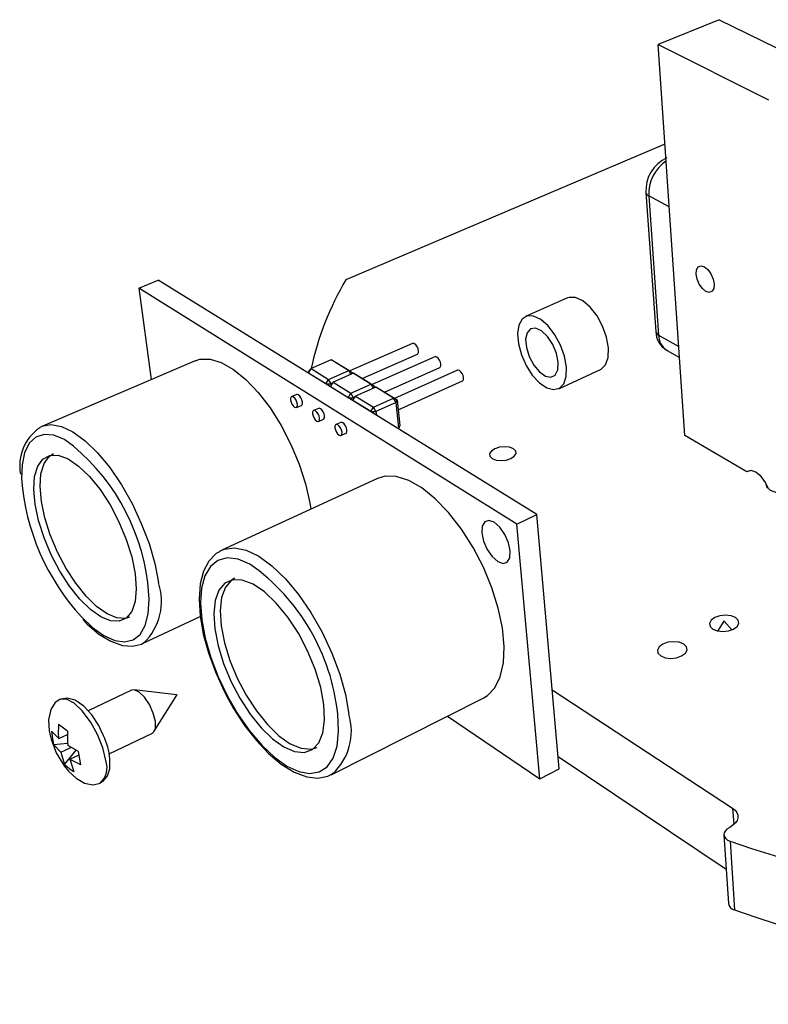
# Model space of a CAD drawing. Extents: x 0 to 196, y 0 to 150.
# Tile 2 of 7: x 75 to 116, y 62 to 115. Entities that reach past the tile are written whole.
import ezdxf

# ---------------------------------------------------------------- set-up
doc = ezdxf.new("R2010")
doc.units = 0
doc.layers.get('0').update_dxf_attribs({"linetype": 'CONTINUOUS'})

msp = doc.modelspace()

# ---------------------------------------------------------------- linework, layer by layer
at = {"color": 7, "linetype": 'CONTINUOUS'}
for p, q in [((113.255, 115.119), (109.956, 113.777)), ((113.255, 115.119), (119.25, 112.176)), ((111.399, 92.58), (109.956, 113.777)), ((109.956, 113.777), (115.938, 110.771)), ((110.325, 108.363), (93.026, 101.023)), ((109.294, 105.75), (109.828, 98.215)), ((109.443, 105.568), (109.976, 98.026)), ((81.793, 100.564), (82.849, 100.998)), ((103.37, 88.295), (82.849, 100.998)), ((102.287, 87.778), (81.793, 100.564)), ((81.793, 100.564), (82.468, 95.615)), ((105.041, 100.037), (102.764, 99.027)), ((96.641, 97.572), (93.241, 96.078)), ((110.439, 97.185), (111.111, 96.804)), ((84.851, 96.632), (76.524, 93.076)), ((92.228, 96.686), (91.134, 96.208)), ((93.177, 96.104), (92.228, 96.686)), ((92.228, 96.686), (92.412, 96.586)), ((93.905, 95.671), (96.903, 96.995)), ((97.85, 96.849), (94.446, 95.34)), ((90.988, 95.963), (91.134, 96.208)), ((90.988, 95.963), (91.037, 96.109)), ((91.134, 96.208), (91.037, 96.109)), ((91.134, 96.208), (92.082, 95.623)), ((92.082, 95.623), (93.177, 96.104)), ((92.412, 96.586), (93.361, 96.004)), ((93.296, 95.891), (93.177, 96.104)), ((93.177, 96.104), (93.361, 96.004)), ((95.111, 94.932), (98.113, 96.27)), ((99.07, 96.119), (95.662, 94.594)), ((104.561, 95.116), (106.823, 96.152)), ((91.935, 95.377), (90.988, 95.963)), ((90.988, 95.963), (90.988, 95.96)), ((91.935, 95.377), (92.082, 95.623)), ((92.22, 95.377), (92.082, 95.623)), ((93.429, 95.95), (92.333, 95.468)), ((93.33, 95.906), (93.361, 96.004)), ((93.361, 96.004), (93.37, 95.924)), ((94.388, 95.362), (93.429, 95.95)), ((93.429, 95.95), (93.613, 95.85)), ((93.613, 95.85), (94.572, 95.262)), ((95.852, 93.971), (99.336, 95.538)), ((91.935, 95.377), (92.22, 95.377)), ((91.936, 95.373), (91.935, 95.377)), ((92.187, 95.221), (92.333, 95.468)), ((92.187, 95.221), (92.234, 95.368)), ((93.144, 94.629), (92.187, 95.221)), ((92.187, 95.221), (92.187, 95.218)), ((92.261, 95.395), (92.22, 95.377)), ((92.22, 95.377), (92.225, 95.338)), ((92.333, 95.468), (92.234, 95.368)), ((92.333, 95.468), (93.291, 94.876)), ((93.291, 94.876), (94.388, 95.362)), ((94.642, 95.206), (93.545, 94.719)), ((94.509, 95.147), (94.388, 95.362)), ((94.388, 95.362), (94.572, 95.262)), ((94.54, 95.161), (94.572, 95.262)), ((94.572, 95.262), (94.581, 95.179)), ((95.611, 94.612), (94.642, 95.206)), ((94.642, 95.206), (94.826, 95.107)), ((94.826, 95.107), (95.795, 94.513)), ((90.34, 94.802), (90.072, 94.684)), ((93.144, 94.629), (93.291, 94.876)), ((93.144, 94.629), (93.43, 94.629)), ((93.144, 94.625), (93.144, 94.629)), ((93.43, 94.629), (93.291, 94.876)), ((93.398, 94.472), (93.545, 94.719)), ((93.398, 94.472), (93.445, 94.62)), ((94.365, 93.873), (93.398, 94.472)), ((93.398, 94.472), (93.398, 94.468)), ((93.473, 94.647), (93.43, 94.629)), ((93.43, 94.629), (93.435, 94.588)), ((93.545, 94.719), (93.445, 94.62)), ((93.545, 94.719), (94.513, 94.121)), ((94.513, 94.121), (95.611, 94.612)), ((95.75, 94.365), (95.611, 94.612)), ((95.611, 94.612), (95.795, 94.513)), ((95.75, 94.365), (95.795, 94.513)), ((95.795, 94.513), (95.941, 93.123)), ((90.34, 94.096), (90.607, 94.215)), ((91.539, 94.051), (91.271, 93.932)), ((94.365, 93.873), (94.513, 94.121)), ((94.653, 93.873), (94.513, 94.121)), ((95.75, 94.365), (94.653, 93.873)), ((95.896, 92.974), (95.75, 94.365)), ((91.541, 93.342), (91.809, 93.461)), ((94.365, 93.873), (94.653, 93.873)), ((94.365, 93.869), (94.365, 93.873)), ((94.653, 93.873), (94.674, 93.678)), ((76.433, 93.033), (76.524, 93.076)), ((92.751, 93.292), (92.482, 93.172)), ((95.847, 92.952), (95.896, 92.974)), ((95.863, 92.942), (95.896, 92.974)), ((95.941, 93.123), (95.896, 92.974)), ((92.755, 92.579), (93.024, 92.7)), ((114.772, 90.614), (111.399, 92.58)), ((94.732, 90.249), (86.293, 86.373)), ((114.893, 90.673), (114.772, 90.614)), ((102.287, 87.778), (103.37, 88.295)), ((104.584, 74.52), (103.37, 88.295)), ((103.542, 73.975), (102.287, 87.778)), ((86.207, 86.33), (86.293, 86.373)), ((81.989, 81.297), (85.122, 82.764)), ((113.522, 82.519), (113.172, 81.983)), ((113.952, 82.038), (113.536, 82.52)), ((81.399, 78.776), (79.039, 77.654)), ((83.841, 78.524), (81.54, 78.796)), ((82.63, 76.551), (83.849, 78.509)), ((104.207, 78.797), (113.995, 72.383)), ((92.223, 74.191), (100.505, 78.368)), ((98.525, 77.369), (103.542, 73.975)), ((77.447, 76.152), (77.057, 76.557)), ((77.447, 76.152), (77.927, 76.38)), ((80.185, 75.322), (82.527, 76.454)), ((77.172, 75.823), (77.933, 75.908)), ((77.562, 75.416), (77.172, 75.823)), ((77.562, 75.416), (78.106, 75.677)), ((77.562, 75.416), (77.766, 74.745)), ((77.766, 74.745), (78.4, 75.526)), ((78.059, 75.043), (78.549, 75.279)), ((78.059, 75.043), (78.262, 74.371)), ((104.526, 75.175), (113.645, 69.074)), ((92.3, 74.233), (92.223, 74.191)), ((103.542, 73.975), (104.584, 74.52)), ((113.836, 71.341), (113.801, 71.322)), ((113.521, 70.932), (113.768, 67.21)), ((113.854, 70.588), (114.099, 66.862))]:
    msp.add_line(p, q, dxfattribs=at)
at = {"color": 8, "linetype": 'CONTINUOUS'}
for p, q in [((110.555, 104.972), (109.443, 105.568)), ((109.976, 98.026), (111.07, 97.408)), ((113.995, 72.383), (114.053, 71.492))]:
    msp.add_line(p, q, dxfattribs=at)
at = {"color": 7, "linetype": 'CONTINUOUS', "flags": 128}
for points in [[(112.014, 101.323), (112.035, 101.557), (112.126, 101.716), (112.276, 101.774), (112.46, 101.723), (112.651, 101.57), (112.819, 101.338), (112.939, 101.063), (112.993, 100.787), (112.972, 100.553), (112.879, 100.395), (112.729, 100.338), (112.545, 100.391), (112.355, 100.544), (112.187, 100.775), (112.068, 101.048), (112.014, 101.323)], [(107.257, 97.324), (107.156, 97.903), (106.943, 98.5), (106.64, 99.061), (106.272, 99.534), (105.874, 99.878), (105.481, 100.061), (105.129, 100.068), (105.041, 100.037)], [(104.986, 96.29), (104.881, 96.872), (104.666, 97.473), (104.36, 98.038), (103.992, 98.516), (103.594, 98.863), (103.202, 99.049), (102.852, 99.058), (102.575, 98.89), (102.394, 98.561), (102.325, 98.101), (102.374, 97.552), (102.535, 96.96), (102.795, 96.379), (103.131, 95.858), (103.514, 95.443), (103.909, 95.171), (104.284, 95.066), (104.604, 95.138), (104.84, 95.382), (104.972, 95.778), (104.986, 96.29)], [(104.54, 96.55), (104.442, 97.032), (104.238, 97.519), (103.954, 97.945), (103.629, 98.251), (103.309, 98.397), (103.036, 98.362), (102.848, 98.152), (102.768, 97.797), (102.807, 97.345), (102.961, 96.856), (103.207, 96.395), (103.514, 96.025), (103.84, 95.794), (104.141, 95.734), (104.378, 95.854), (104.517, 96.138), (104.54, 96.55)], [(96.962, 97.17), (96.937, 97.283), (96.886, 97.396), (96.819, 97.492), (96.744, 97.556), (96.674, 97.579), (96.641, 97.572)], [(96.903, 96.995), (96.926, 97.011), (96.958, 97.074), (96.962, 97.17)], [(106.823, 96.152), (106.865, 96.174), (107.105, 96.419), (107.24, 96.814), (107.257, 97.324)], [(84.851, 96.632), (85.106, 96.711), (85.655, 96.719), (86.266, 96.536), (86.919, 96.166), (87.592, 95.62), (88.264, 94.914), (88.91, 94.073), (89.51, 93.124), (90.042, 92.099), (90.489, 91.033), (90.835, 89.963), (91.069, 88.924), (91.12, 88.591)], [(98.173, 96.445), (98.148, 96.558), (98.098, 96.672), (98.03, 96.768), (97.954, 96.833), (97.883, 96.856), (97.85, 96.849)], [(98.113, 96.27), (98.136, 96.285), (98.169, 96.349), (98.173, 96.445)], [(99.396, 95.712), (99.372, 95.826), (99.321, 95.94), (99.253, 96.037), (99.176, 96.102), (99.104, 96.126), (99.07, 96.119)], [(99.336, 95.538), (99.358, 95.552), (99.392, 95.616), (99.396, 95.712)], [(90.394, 94.272), (90.367, 94.387), (90.316, 94.502), (90.248, 94.6), (90.173, 94.666), (90.104, 94.69), (90.05, 94.669), (90.02, 94.605), (90.018, 94.508), (90.045, 94.394), (90.096, 94.279), (90.164, 94.181), (90.238, 94.115), (90.308, 94.09), (90.362, 94.112), (90.392, 94.176), (90.394, 94.272)], [(90.662, 94.39), (90.635, 94.505), (90.584, 94.62), (90.516, 94.718), (90.441, 94.784), (90.372, 94.808), (90.34, 94.802)], [(90.607, 94.215), (90.63, 94.23), (90.66, 94.294), (90.662, 94.39)], [(91.596, 93.517), (91.569, 93.633), (91.518, 93.748), (91.449, 93.847), (91.374, 93.914), (91.304, 93.938), (91.249, 93.917), (91.218, 93.853), (91.216, 93.756), (91.243, 93.641), (91.294, 93.525), (91.363, 93.427), (91.438, 93.36), (91.508, 93.335), (91.563, 93.357), (91.594, 93.421), (91.596, 93.517)], [(91.864, 93.637), (91.838, 93.752), (91.786, 93.867), (91.717, 93.966), (91.642, 94.033), (91.572, 94.057), (91.539, 94.051)], [(91.809, 93.461), (91.831, 93.476), (91.862, 93.54), (91.864, 93.637)], [(92.811, 92.755), (92.784, 92.87), (92.732, 92.987), (92.663, 93.086), (92.587, 93.153), (92.516, 93.178), (92.461, 93.157), (92.429, 93.093), (92.427, 92.996), (92.453, 92.881), (92.505, 92.764), (92.574, 92.665), (92.65, 92.598), (92.721, 92.573), (92.776, 92.594), (92.808, 92.658), (92.811, 92.755)], [(93.024, 92.7), (93.045, 92.715), (93.076, 92.778), (93.079, 92.875), (93.053, 92.991), (93.001, 93.107), (92.932, 93.207), (92.856, 93.274), (92.785, 93.298), (92.751, 93.292)], [(101.969, 91.328), (102.155, 91.451), (102.246, 91.596), (102.228, 91.74), (102.104, 91.862), (101.893, 91.943), (101.628, 91.972), (101.347, 91.943), (101.095, 91.862), (100.908, 91.74), (100.816, 91.596), (100.833, 91.451), (100.956, 91.328), (101.167, 91.246), (101.434, 91.217), (101.716, 91.246), (101.969, 91.328)], [(76.169, 88.85), (76.096, 89.659), (76.143, 90.356), (76.307, 90.912), (76.583, 91.299), (76.961, 91.501), (77.424, 91.506), (77.952, 91.311), (78.523, 90.925), (79.111, 90.363), (79.689, 89.649), (80.231, 88.816), (80.712, 87.901), (81.111, 86.946), (81.408, 85.995), (81.591, 85.091), (81.652, 84.274), (81.59, 83.582), (81.407, 83.043), (81.114, 82.68), (80.724, 82.508), (80.254, 82.532), (79.727, 82.749), (79.164, 83.148), (78.59, 83.711), (78.029, 84.414), (77.505, 85.226), (77.039, 86.113), (76.651, 87.039), (76.356, 87.964), (76.169, 88.85)], [(76.511, 89), (76.439, 89.809), (76.487, 90.506), (76.652, 91.061), (76.929, 91.449), (77.17, 91.605)], [(100.505, 78.368), (100.698, 78.485), (101.103, 78.905), (101.396, 79.502), (101.566, 80.258), (101.605, 81.15), (101.511, 82.149), (101.286, 83.221), (100.938, 84.331), (100.477, 85.44), (99.92, 86.512), (99.285, 87.509), (98.594, 88.398), (97.871, 89.148), (97.14, 89.735), (96.427, 90.141), (95.754, 90.355), (95.144, 90.37), (94.732, 90.249)], [(115.918, 89.723), (115.776, 90.029), (115.533, 90.366), (115.257, 90.595), (114.99, 90.682), (114.772, 90.614)], [(115.774, 90.018), (115.824, 89.804), (116.033, 89.613), (116.371, 89.485), (116.787, 89.44)], [(81.286, 82.734), (81.065, 82.666), (80.595, 82.689), (80.067, 82.905), (79.504, 83.304), (78.93, 83.866), (78.369, 84.568), (77.845, 85.379), (77.379, 86.265), (76.992, 87.19), (76.698, 88.114), (76.511, 89)], [(101.932, 86.326), (101.835, 86.77), (101.636, 87.22), (101.363, 87.608), (101.061, 87.874), (100.774, 87.978), (100.547, 87.904), (100.413, 87.664), (100.394, 87.296), (100.49, 86.856), (100.689, 86.409), (100.958, 86.024), (101.259, 85.757), (101.546, 85.651), (101.774, 85.721), (101.91, 85.958), (101.932, 86.326)], [(86.196, 86.297), (85.981, 86.187), (85.585, 85.773), (85.3, 85.227), (85.121, 84.536), (85.058, 83.713), (85.117, 82.795), (85.289, 81.815), (85.567, 80.797), (85.941, 79.766), (86.401, 78.75), (86.549, 78.478)], [(91.829, 77.994), (91.657, 78.926), (91.359, 79.912), (90.948, 80.907), (90.443, 81.864), (89.867, 82.742), (89.246, 83.499), (88.61, 84.101), (87.986, 84.523), (87.403, 84.747), (86.886, 84.765), (86.458, 84.577), (86.135, 84.195), (85.932, 83.637), (85.856, 82.927), (85.908, 82.098), (86.086, 81.186), (86.382, 80.228), (86.782, 79.265), (87.27, 78.338), (87.826, 77.484), (88.426, 76.739), (89.047, 76.136), (89.66, 75.701), (90.242, 75.453), (90.765, 75.405), (91.207, 75.56), (91.549, 75.915), (91.772, 76.455), (91.867, 77.158), (91.829, 77.994)], [(86.991, 84.851), (86.809, 84.741), (86.486, 84.358), (86.282, 83.8), (86.204, 83.091), (86.256, 82.262), (86.433, 81.35), (86.727, 80.393), (87.127, 79.431), (87.615, 78.505), (88.17, 77.652), (88.771, 76.909), (89.391, 76.306), (90.005, 75.872), (90.587, 75.625), (91.111, 75.577), (91.457, 75.677)], [(114.048, 82.082), (114.244, 82.227), (114.332, 82.397), (114.299, 82.568), (114.15, 82.712), (113.909, 82.808), (113.611, 82.841), (113.302, 82.808), (113.028, 82.712), (112.831, 82.568), (112.742, 82.397), (112.773, 82.227), (112.921, 82.082), (113.163, 81.985), (113.463, 81.951), (113.774, 81.985), (114.048, 82.082)], [(78.755, 82.614), (78.991, 82.361), (79.626, 81.82), (80.267, 81.425), (80.91, 81.196), (81.452, 81.157), (81.941, 81.276), (82.077, 81.365)], [(113.53, 82.514), (113.533, 82.514), (113.535, 82.515), (113.536, 82.517), (113.536, 82.518), (113.536, 82.52), (113.534, 82.521), (113.531, 82.522), (113.528, 82.521), (113.526, 82.521), (113.524, 82.52), (113.522, 82.518), (113.522, 82.517), (113.523, 82.515), (113.525, 82.514), (113.527, 82.514), (113.53, 82.514)], [(82.064, 81.336), (82.062, 81.334), (81.989, 81.297)], [(111.228, 80.631), (111.429, 80.779), (111.521, 80.953), (111.49, 81.126), (111.343, 81.273), (111.101, 81.371), (110.801, 81.405), (110.488, 81.371), (110.21, 81.273), (110.009, 81.126), (109.916, 80.953), (109.945, 80.779), (110.091, 80.631), (110.334, 80.532), (110.636, 80.498), (110.95, 80.532), (111.228, 80.631)], [(82.689, 77.086), (82.575, 77.533), (82.368, 77.992), (82.098, 78.394), (81.808, 78.676), (81.542, 78.796), (81.399, 78.776)], [(83.841, 78.524), (83.841, 78.524), (83.843, 78.523), (83.845, 78.521), (83.847, 78.519), (83.848, 78.516), (83.849, 78.513)], [(83.849, 78.513), (83.849, 78.51), (83.849, 78.509)], [(86.549, 78.478), (86.934, 77.774), (87.527, 76.864), (88.165, 76.043), (88.833, 75.335), (89.519, 74.757), (90.211, 74.329), (90.903, 74.072), (91.499, 74.009), (92.038, 74.111), (92.308, 74.266)], [(77.505, 78.27), (77.263, 78.106), (77.013, 77.732), (76.896, 77.177), (76.929, 76.576), (77.032, 76.114), (77.311, 75.386)], [(79.997, 74.957), (79.832, 75.648), (79.545, 76.375), (79.164, 77.065), (78.727, 77.649), (78.278, 78.07), (77.862, 78.285), (77.52, 78.276), (77.495, 78.265)], [(79.813, 76.446), (79.617, 76.855), (79.237, 77.435), (78.81, 77.906), (78.334, 78.235), (77.929, 78.346), (77.551, 78.287)], [(77.429, 76.918), (77.427, 76.373), (77.447, 76.152)], [(77.927, 76.547), (77.556, 76.816), (77.429, 76.918)], [(82.527, 76.454), (82.582, 76.491), (82.691, 76.72), (82.689, 77.086)], [(77.057, 76.557), (77.124, 76.026), (77.172, 75.823)], [(77.927, 76.547), (77.925, 76.002), (77.945, 75.78)], [(77.311, 75.386), (77.746, 74.669), (77.986, 74.378), (78.396, 74), (78.843, 73.742), (79.299, 73.648), (79.706, 73.744)], [(78.527, 75.46), (78.104, 75.678), (77.945, 75.78)], [(78.64, 74.723), (78.553, 75.245), (78.527, 75.46)], [(77.766, 74.745), (78.114, 74.464), (78.262, 74.371)], [(78.64, 74.723), (78.217, 74.941), (78.059, 75.043)], [(79.688, 73.761), (79.853, 73.836), (80.098, 74.14), (80.215, 74.517), (80.227, 75.037), (80.205, 75.22)], [(113.995, 72.383), (114.131, 72.272), (114.226, 72.145), (114.275, 72.007), (114.277, 71.863), (114.232, 71.72), (114.14, 71.581), (114.007, 71.453), (113.836, 71.341)], [(113.801, 71.322), (113.678, 71.239), (113.587, 71.142), (113.534, 71.038), (113.521, 70.931), (113.549, 70.828), (113.617, 70.733), (113.72, 70.651), (113.854, 70.588)]]:
    msp.add_lwpolyline(points, dxfattribs=at)
at = {"color": 8, "linetype": 'CONTINUOUS', "flags": 128}
for points in [[(76.524, 93.076), (76.532, 93.08), (77.026, 93.172), (77.593, 93.07), (78.217, 92.774), (78.876, 92.292), (79.548, 91.64), (80.212, 90.838), (80.844, 89.912), (81.423, 88.894), (81.928, 87.818), (82.344, 86.722), (82.655, 85.642), (82.852, 84.616)], [(77.786, 92.354), (77.77, 92.363), (77.182, 92.599), (76.655, 92.642), (76.206, 92.492), (75.85, 92.156), (75.598, 91.648), (75.457, 90.986), (75.43, 90.225)], [(86.293, 86.373), (86.424, 86.425), (86.978, 86.496), (87.608, 86.364), (88.293, 86.032), (89.012, 85.508), (89.74, 84.81), (90.453, 83.958), (91.126, 82.982), (91.736, 81.914), (92.263, 80.79), (92.688, 79.65), (92.996, 78.533), (93.179, 77.475)], [(87.818, 85.607), (87.172, 85.876), (86.585, 85.944), (86.079, 85.813), (85.67, 85.487), (85.37, 84.981), (85.19, 84.312), (85.133, 83.506), (85.201, 82.589), (85.389, 81.592), (85.692, 80.548), (86.099, 79.49), (86.597, 78.453), (87.169, 77.469), (87.798, 76.571), (88.464, 75.787), (89.144, 75.144), (89.818, 74.664), (90.463, 74.363), (91.056, 74.253), (91.578, 74.341), (92.011, 74.625), (92.337, 75.098), (92.546, 75.746), (92.627, 76.547), (92.578, 77.475), (92.578, 77.475)], [(78.696, 82.735), (79.283, 82.18), (79.9, 81.739), (80.486, 81.473), (81.02, 81.393), (81.484, 81.503), (81.861, 81.801), (82.138, 82.279), (82.303, 82.922), (82.35, 83.71), (82.277, 84.616)]]:
    msp.add_lwpolyline(points, dxfattribs=at)
at = {"color": 7, "linetype": 'CONTINUOUS'}
for centre, radius, start, end in [((111.244, 105.863), 1.953, 114.7804, 183.3138), ((106.943, 92.777), 16.177, 149.3519, 167.7505), ((110.957, 98.207), 1.129, 179.5822, 242.203), ((77.884, 90.912), 2.553, 125.1252, 189.6317), ((70.924, 83.2), 11.441, 7.1061, 53.1425), ((87.832, 91.175), 12.439, 184.3796, 222.7329), ((81.228, 76.291), 11.412, 5.953, 54.7213), ((76.294, 74.646), 3.953, 8.3502, 27.0909), ((78.968, 74.567), 1.101, 311.0865, 20.7972), ((144.506, 161.019), 95.484, 251.27599, 274.73548), ((114.195, 67.284), 0.433, 189.8461, 257.1335), ((144.464, 154.469), 92.721, 250.88363, 274.82784)]:
    msp.add_arc(centre, radius, start, end, dxfattribs=at)
at = {"color": 8, "linetype": 'CONTINUOUS'}
for centre, radius, start, end in [((111.644, 105.656), 2.203, 124.8491, 182.2888), ((109.526, 105.788), 0.235, 189.1834, 249.376), ((110.07, 98.251), 0.244, 188.5634, 247.335), ((110.957, 98.018), 0.981, 179.5438, 238.1288), ((79.86, 83.599), 3.16, 314.2433, 18.7605), ((90.171, 76.551), 3.146, 312.5617, 17.0861)]:
    msp.add_arc(centre, radius, start, end, dxfattribs=at)

doc.saveas('drawing.dxf')
